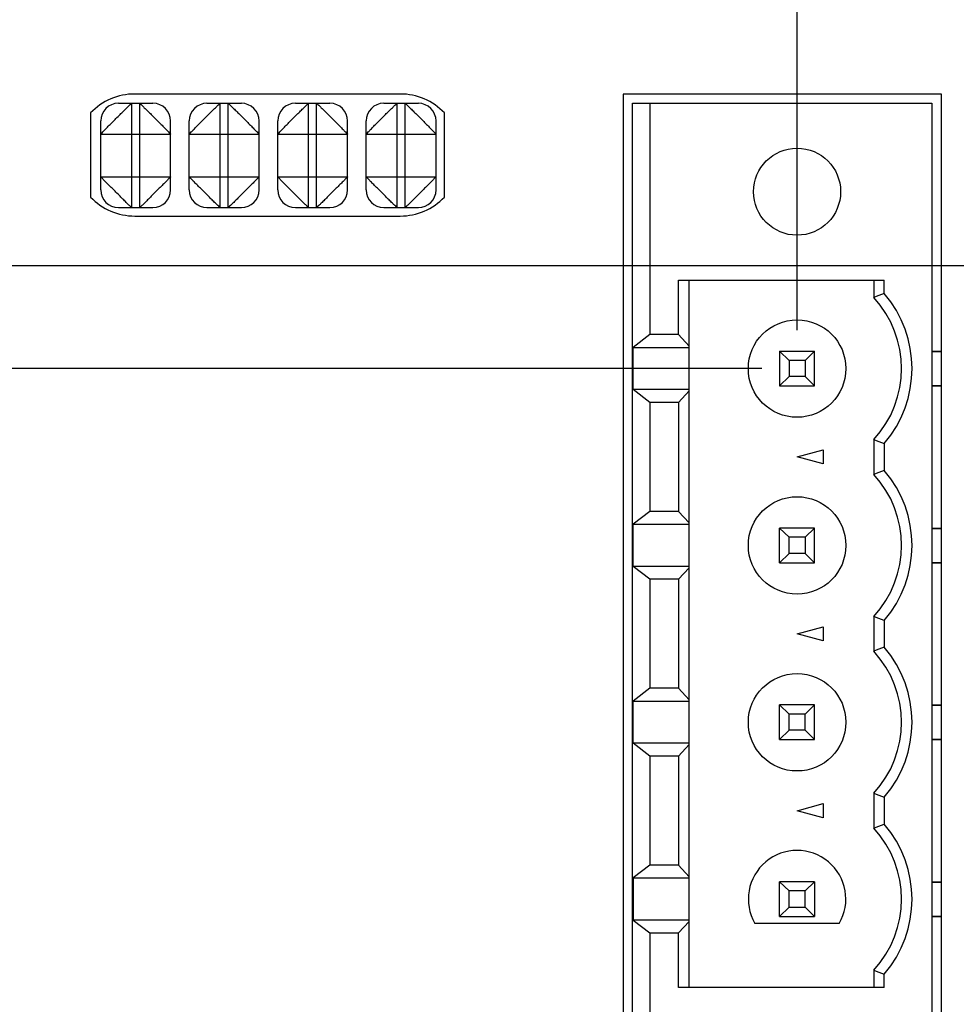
# Model space of a CAD drawing. Header units: inches. Extents: x 0 to 34, y 0 to 22.
# Tile 56 of 83: x 18.3 to 19.4, y 16.3 to 17.4. Entities that reach past the tile are written whole.
import ezdxf

# ---------------------------------------------------------------- set-up
doc = ezdxf.new("R2010")
doc.units = ezdxf.units.IN
doc.header["$LTSCALE"] = 1.87
doc.header["$MEASUREMENT"] = 0
doc.layers.get('0').update_dxf_attribs({"linetype": 'CONTINUOUS'})
doc.layers.add('DIMENSIONS', color=7, linetype='CONTINUOUS')
doc.styles.get("Standard").update_dxf_attribs({"font": 'txt', "width": 0.8})
doc.dimstyles.new('DIMSTYLE_1', dxfattribs={"dimtxt": 0.125, "dimasz": 0.18, "dimexe": 0.18, "dimexo": 0.0625, "dimgap": 0.09, "dimtad": 0, "dimtih": 1, "dimtoh": 1, "dimdec": 3, "dimzin": 4, "dimdsep": 46, "dimtxsty": 'STANDARD', "dimblk": '_FILLED', "dimblk1": '_FILLED', "dimblk2": '_FILLED', "dimcen": 0.09, "dimadec": 0, "dimazin": 0, "dimtp": 0.01, "dimtm": 0.01, "dimtfac": 1, "dimtdec": 3, "dimtofl": 0, "dimtmove": 0, "dimatfit": 3, "dimldrblk": '_FILLED', "dimfxl": 1, "dimtolj": 1, "dimtzin": 4, "dimarcsym": 0})

# ---------------------------------------------------------------- blocks, each defined once
blk = doc.blocks.new('_FILLED')
at = {"color": 0, "linetype": 'BYBLOCK'}
blk.add_solid([(0, 0), (-1, 0.1736), (-1, -0.1736)], dxfattribs=at)
blk = doc.blocks.new('*D17')
at = {"layer": 'DIMENSIONS', "color": 2, "linetype": 'CONTINUOUS'}
for p, q in [((16.18, 18.6771), (15.4451, 18.6771)), ((16.18, 17.462), (16.18, 18.6771)), ((16.9561, 17.8334), (16.055, 17.8334)), ((16.18, 17.8334), (16.18, 17.462)), ((16.18, 17.0905), (16.18, 17.462)), ((19.7315, 17.0905), (16.055, 17.0905))]:
    blk.add_line(p, q, dxfattribs=at)
at = {"layer": 'DIMENSIONS', "color": 2, "linetype": 'CONTINUOUS', "xscale": 0.18, "yscale": 0.18, "zscale": 0.18}
for p, rotation in [((16.18, 17.8334), 90), ((16.18, 17.0905), 270)]:
    blk.add_blockref('_FILLED', p, dxfattribs=dict(at, rotation=rotation))
at = {"layer": 'DIMENSIONS', "color": 2, "linetype": 'CONTINUOUS', "width": 0.8}
for s, p in [('.743', (14.1576, 18.6146)), ('[', (14.6826, 18.6146)), ('18.87', (14.7826, 18.6146)), (']', (15.2826, 18.6146))]:
    blk.add_text(s, height=0.125, dxfattribs=at).set_placement(p)
blk = doc.blocks.new('*D18')
at = {"layer": 'DIMENSIONS', "color": 2, "linetype": 'CONTINUOUS'}
for p, q in [((15.43, 18.2252), (15.1801, 18.2252)), ((15.43, 17.8334), (15.43, 18.2252)), ((16.954, 17.8334), (15.305, 17.8334)), ((19.1518, 16.9745), (15.305, 16.9745)), ((15.43, 16.9745), (15.43, 16.6145))]:
    blk.add_line(p, q, dxfattribs=at)
at = {"layer": 'DIMENSIONS', "color": 2, "linetype": 'CONTINUOUS', "xscale": 0.18, "yscale": 0.18, "zscale": 0.18}
for p, rotation in [((15.43, 17.8334), 270), ((15.43, 16.9745), 90)]:
    blk.add_blockref('_FILLED', p, dxfattribs=dict(at, rotation=rotation))
at = {"layer": 'DIMENSIONS', "color": 2, "linetype": 'CONTINUOUS', "width": 0.8}
for s, p in [('[', (14.4176, 18.1627)), (']', (15.0176, 18.1627)), ('.859', (13.8926, 18.1627)), ('21.82', (14.5176, 18.1627))]:
    blk.add_text(s, height=0.125, dxfattribs=at).set_placement(p)
blk = doc.blocks.new('*D19')
at = {"layer": 'DIMENSIONS', "color": 2, "linetype": 'CONTINUOUS'}
for p, q in [((16.992, 17.8631), (16.992, 18.7101)), ((19.1916, 17.0181), (19.1916, 18.7101)), ((16.992, 18.5851), (17.3985, 18.5851)), ((19.1916, 18.5851), (18.8485, 18.5851))]:
    blk.add_line(p, q, dxfattribs=at)
at = {"layer": 'DIMENSIONS', "color": 2, "linetype": 'CONTINUOUS', "xscale": 0.18, "yscale": 0.18, "zscale": 0.18, "rotation": 180}
blk.add_blockref('_FILLED', (16.992, 18.5851), dxfattribs=at)
at = {"layer": 'DIMENSIONS', "color": 2, "linetype": 'CONTINUOUS', "xscale": 0.18, "yscale": 0.18, "zscale": 0.18}
blk.add_blockref('_FILLED', (19.1916, 18.5851), dxfattribs=at)
at = {"layer": 'DIMENSIONS', "color": 2, "linetype": 'CONTINUOUS', "width": 0.8}
for s, p in [('[', (18.086, 18.5226)), (']', (18.686, 18.5226)), ('2.200', (17.461, 18.5226)), ('55.87', (18.186, 18.5226))]:
    blk.add_text(s, height=0.125, dxfattribs=at).set_placement(p)

msp = doc.modelspace()

# ---------------------------------------------------------------- linework, layer by layer
at = {"color": 7, "linetype": 'CONTINUOUS'}
for p, q in [((18.743, 17.285), (18.443, 17.285)), ((18.995, 17.285), (18.995, 16.065)), ((19.355, 17.285), (18.995, 17.285)), ((19.355, 16.065), (19.355, 17.285)), ((18.4245, 17.2745), (18.4635, 17.2745)), ((18.4395, 17.1565), (18.4395, 17.2745)), ((18.4485, 17.1565), (18.4485, 17.2745)), ((18.5245, 17.2745), (18.5635, 17.2745)), ((18.5395, 17.1565), (18.5395, 17.2745)), ((18.5485, 17.1565), (18.5485, 17.2745)), ((18.6245, 17.2745), (18.6635, 17.2745)), ((18.6395, 17.1565), (18.6395, 17.2745)), ((18.6485, 17.1565), (18.6485, 17.2745)), ((18.7245, 17.2745), (18.7635, 17.2745)), ((18.7395, 17.1565), (18.7395, 17.2745)), ((18.7485, 17.1565), (18.7485, 17.2745)), ((19.0054, 16.0745), (19.0054, 17.2745)), ((19.0054, 17.2745), (19.344, 17.2745)), ((19.0251, 17.2745), (19.0251, 17.0129)), ((19.344, 17.2745), (19.344, 16.0745)), ((18.393, 17.2636), (18.393, 17.1685)), ((18.793, 17.1685), (18.793, 17.2636)), ((18.4045, 17.1765), (18.4045, 17.2545)), ((18.4835, 17.1765), (18.4835, 17.2545)), ((18.5045, 17.1765), (18.5045, 17.2545)), ((18.5835, 17.1765), (18.5835, 17.2545)), ((18.6045, 17.1765), (18.6045, 17.2545)), ((18.6835, 17.1765), (18.6835, 17.2545)), ((18.7045, 17.1765), (18.7045, 17.2545)), ((18.7835, 17.1765), (18.7835, 17.2545)), ((18.4045, 17.2395), (18.4835, 17.2395)), ((18.5045, 17.2395), (18.5835, 17.2395)), ((18.6045, 17.2395), (18.6835, 17.2395)), ((18.7045, 17.2395), (18.7835, 17.2395)), ((18.4045, 17.1915), (18.4835, 17.1915)), ((18.5045, 17.1915), (18.5835, 17.1915)), ((18.6045, 17.1915), (18.6835, 17.1915)), ((18.7045, 17.1915), (18.7835, 17.1915)), ((18.4245, 17.1565), (18.4635, 17.1565)), ((18.5245, 17.1565), (18.5635, 17.1565)), ((18.6245, 17.1565), (18.6635, 17.1565)), ((18.7245, 17.1565), (18.7635, 17.1565)), ((18.443, 17.147), (18.743, 17.147)), ((19.0575, 17.0129), (19.0575, 17.0745)), ((19.0575, 17.0745), (19.29, 17.0745)), ((19.0698, 16.2745), (19.0698, 17.0745)), ((19.2782, 17.0745), (19.2782, 17.0548)), ((19.29, 17.0593), (19.29, 17.0745)), ((19.0251, 17.0129), (19.0064, 16.9984)), ((19.0575, 17.0129), (19.0251, 17.0129)), ((19.0698, 16.9999), (19.0575, 17.0129)), ((19.0064, 16.9507), (19.0064, 16.9984)), ((19.0064, 16.9984), (19.0698, 16.9984)), ((19.1719, 16.9942), (19.1719, 16.9549)), ((19.1825, 16.9837), (19.1719, 16.9942)), ((19.1719, 16.9942), (19.2113, 16.9942)), ((19.2007, 16.9837), (19.2113, 16.9942)), ((19.2113, 16.9549), (19.2113, 16.9942)), ((19.344, 16.9942), (19.355, 16.9942)), ((19.344, 16.9938), (19.355, 16.9938)), ((19.1825, 16.9837), (19.1825, 16.9654)), ((19.2007, 16.9837), (19.1825, 16.9837)), ((19.2007, 16.9837), (19.2007, 16.9654)), ((19.1825, 16.9654), (19.1719, 16.9549)), ((19.2007, 16.9654), (19.1825, 16.9654)), ((19.2113, 16.9549), (19.2007, 16.9654)), ((19.0251, 16.9362), (19.0064, 16.9507)), ((19.0698, 16.9507), (19.0064, 16.9507)), ((19.0575, 16.9362), (19.0698, 16.9492)), ((19.1719, 16.9549), (19.2113, 16.9549)), ((19.344, 16.9553), (19.355, 16.9553)), ((19.344, 16.9549), (19.355, 16.9549)), ((19.0251, 16.9362), (19.0251, 16.8129)), ((19.0575, 16.9362), (19.0251, 16.9362)), ((19.0575, 16.9362), (19.0575, 16.8129)), ((19.2782, 16.8942), (19.2782, 16.8548)), ((19.1916, 16.8745), (19.2211, 16.8825)), ((19.2211, 16.8825), (19.2211, 16.8666)), ((19.29, 16.8897), (19.29, 16.8593)), ((19.2211, 16.8666), (19.1916, 16.8745)), ((19.0251, 16.8129), (19.0064, 16.7984)), ((19.0575, 16.8129), (19.0251, 16.8129)), ((19.0698, 16.7999), (19.0575, 16.8129)), ((19.0064, 16.7507), (19.0064, 16.7984)), ((19.0064, 16.7984), (19.0698, 16.7984)), ((19.1719, 16.7549), (19.1719, 16.7942)), ((19.1719, 16.7942), (19.1825, 16.7837)), ((19.2113, 16.7942), (19.1719, 16.7942)), ((19.2113, 16.7942), (19.2007, 16.7837)), ((19.2113, 16.7549), (19.2113, 16.7942)), ((19.344, 16.7942), (19.355, 16.7942)), ((19.344, 16.7938), (19.355, 16.7938)), ((19.1825, 16.7654), (19.1825, 16.7837)), ((19.2007, 16.7837), (19.1825, 16.7837)), ((19.2007, 16.7837), (19.2007, 16.7654)), ((19.1825, 16.7654), (19.1719, 16.7549)), ((19.2007, 16.7654), (19.1825, 16.7654)), ((19.2113, 16.7549), (19.2007, 16.7654)), ((19.0251, 16.7362), (19.0064, 16.7507)), ((19.0698, 16.7507), (19.0064, 16.7507)), ((19.0575, 16.7362), (19.0698, 16.7492)), ((19.1719, 16.7549), (19.2113, 16.7549)), ((19.344, 16.7553), (19.355, 16.7553)), ((19.344, 16.7549), (19.355, 16.7549)), ((19.0251, 16.7362), (19.0251, 16.6129)), ((19.0575, 16.7362), (19.0251, 16.7362)), ((19.0575, 16.7362), (19.0575, 16.6129)), ((19.2782, 16.6942), (19.2782, 16.6548)), ((19.1916, 16.6745), (19.2211, 16.6825)), ((19.2211, 16.6825), (19.2211, 16.6666)), ((19.29, 16.6897), (19.29, 16.6593)), ((19.2211, 16.6666), (19.1916, 16.6745)), ((19.0251, 16.6129), (19.0064, 16.5984)), ((19.0575, 16.6129), (19.0251, 16.6129)), ((19.0698, 16.5999), (19.0575, 16.6129)), ((19.0064, 16.5507), (19.0064, 16.5984)), ((19.0064, 16.5984), (19.0698, 16.5984)), ((19.1719, 16.5549), (19.1719, 16.5942)), ((19.1719, 16.5942), (19.1825, 16.5837)), ((19.2113, 16.5942), (19.1719, 16.5942)), ((19.2113, 16.5942), (19.2007, 16.5837)), ((19.2113, 16.5549), (19.2113, 16.5942)), ((19.344, 16.5942), (19.355, 16.5942)), ((19.344, 16.5938), (19.355, 16.5938)), ((19.1825, 16.5654), (19.1825, 16.5837)), ((19.2007, 16.5837), (19.1825, 16.5837)), ((19.2007, 16.5654), (19.2007, 16.5837)), ((19.1825, 16.5654), (19.1719, 16.5549)), ((19.2007, 16.5654), (19.1825, 16.5654)), ((19.2113, 16.5549), (19.2007, 16.5654)), ((19.0251, 16.5362), (19.0064, 16.5507)), ((19.0698, 16.5507), (19.0064, 16.5507)), ((19.0575, 16.5362), (19.0698, 16.5492)), ((19.1719, 16.5549), (19.2113, 16.5549)), ((19.344, 16.5553), (19.355, 16.5553)), ((19.344, 16.5549), (19.355, 16.5549)), ((19.0251, 16.5362), (19.0251, 16.4129)), ((19.0575, 16.5362), (19.0251, 16.5362)), ((19.0575, 16.5362), (19.0575, 16.4129)), ((19.2782, 16.4942), (19.2782, 16.4548)), ((19.1916, 16.4745), (19.2211, 16.4825)), ((19.2211, 16.4825), (19.2211, 16.4666)), ((19.29, 16.4897), (19.29, 16.4593)), ((19.2211, 16.4666), (19.1916, 16.4745)), ((19.0251, 16.4129), (19.0064, 16.3984)), ((19.0575, 16.4129), (19.0251, 16.4129)), ((19.0698, 16.3999), (19.0575, 16.4129)), ((19.0064, 16.3984), (19.0064, 16.3507)), ((19.0064, 16.3984), (19.0698, 16.3984)), ((19.1719, 16.3549), (19.1719, 16.3942)), ((19.1719, 16.3942), (19.1825, 16.3837)), ((19.2113, 16.3942), (19.1719, 16.3942)), ((19.2113, 16.3942), (19.2007, 16.3837)), ((19.2113, 16.3942), (19.2113, 16.3549)), ((19.344, 16.3942), (19.355, 16.3942)), ((19.344, 16.3938), (19.355, 16.3938)), ((19.1825, 16.3654), (19.1825, 16.3837)), ((19.2007, 16.3837), (19.1825, 16.3837)), ((19.2007, 16.3654), (19.2007, 16.3837)), ((19.1825, 16.3654), (19.1719, 16.3549)), ((19.1825, 16.3654), (19.2007, 16.3654)), ((19.2113, 16.3549), (19.2007, 16.3654)), ((19.0064, 16.3507), (19.0251, 16.3362)), ((19.0698, 16.3507), (19.0064, 16.3507)), ((19.0575, 16.3362), (19.0698, 16.3492)), ((19.2393, 16.347), (19.1439, 16.347)), ((19.1719, 16.3549), (19.2113, 16.3549)), ((19.344, 16.3553), (19.355, 16.3553)), ((19.344, 16.3549), (19.355, 16.3549)), ((19.0251, 16.3362), (19.0251, 16.0745)), ((19.0251, 16.3362), (19.0575, 16.3362)), ((19.0575, 16.2745), (19.0575, 16.3362)), ((19.2782, 16.2942), (19.2782, 16.2745)), ((19.29, 16.2745), (19.29, 16.2897)), ((19.29, 16.2745), (19.0575, 16.2745))]:
    msp.add_line(p, q, dxfattribs=at)
for centre, radius in [((19.1916, 17.1745), 0.0492), ((19.1916, 16.9745), 0.0551), ((19.1916, 16.7745), 0.0551), ((19.1916, 16.5745), 0.0551)]:
    msp.add_circle(centre, radius, dxfattribs=at)
for centre, radius, start, end in [((18.443, 17.216), 0.069, 90, 136.4387), ((18.743, 17.216), 0.069, 43.5613, 90), ((18.4245, 17.2545), 0.02, 90, 180), ((18.4635, 17.2545), 0.02, 0, 90), ((18.5245, 17.2545), 0.02, 90, 180), ((18.5635, 17.2545), 0.02, 0, 90), ((18.6245, 17.2545), 0.02, 90, 180), ((18.6635, 17.2545), 0.02, 0, 90), ((18.7245, 17.2545), 0.02, 90, 180), ((18.7635, 17.2545), 0.02, 0, 90), ((18.4245, 17.1765), 0.02, 180, 270), ((18.4635, 17.1765), 0.02, 270, 360), ((18.5245, 17.1765), 0.02, 180, 270), ((18.5635, 17.1765), 0.02, 270, 360), ((18.6245, 17.1765), 0.02, 180, 270), ((18.6635, 17.1765), 0.02, 270, 360), ((18.7245, 17.1765), 0.02, 180, 270), ((18.7635, 17.1765), 0.02, 270, 360), ((18.443, 17.216), 0.069, 223.5613, 270), ((18.743, 17.216), 0.069, 270, 316.4387), ((19.1916, 16.9745), 0.1299, 319.2509, 40.7491), ((19.1916, 16.9745), 0.1181, 317.1666, 42.8334), ((19.1916, 16.7745), 0.1299, 319.2509, 40.7491), ((19.1916, 16.7745), 0.1181, 317.1666, 42.8334), ((19.1916, 16.5745), 0.1299, 319.2509, 40.7491), ((19.1916, 16.5745), 0.1181, 317.1666, 42.8334), ((19.1916, 16.3745), 0.1299, 319.2509, 40.7491), ((19.1916, 16.3745), 0.1181, 317.1666, 42.8334), ((19.1916, 16.3745), 0.0551, 330, 210)]:
    msp.add_arc(centre, radius, start, end, dxfattribs=at)
for points, knots in [([(18.4045, 17.2395), (18.4045, 17.2398), (18.4056, 17.2406), (18.407, 17.2424), (18.4098, 17.2451), (18.4132, 17.2488), (18.4174, 17.2528), (18.4217, 17.2573), (18.4262, 17.2616), (18.4302, 17.2658), (18.4339, 17.2691), (18.4366, 17.272), (18.4384, 17.2734), (18.4392, 17.2745), (18.4395, 17.2745)], [0, 0, 0, 0, 0.01859, 0.068853, 0.148415, 0.252076, 0.371479, 0.500008, 0.628529, 0.748031, 0.85153, 0.931095, 0.981631, 1, 1, 1, 1]), ([(18.4485, 17.2745), (18.4488, 17.2745), (18.4495, 17.2734), (18.4513, 17.272), (18.454, 17.2691), (18.4577, 17.2658), (18.4617, 17.2616), (18.4662, 17.2573), (18.4705, 17.2528), (18.4747, 17.2488), (18.4781, 17.2451), (18.481, 17.2424), (18.4823, 17.2406), (18.4835, 17.2398), (18.4835, 17.2395)], [0, 0, 0, 0, 0.01859, 0.068853, 0.148415, 0.252076, 0.371479, 0.500008, 0.628529, 0.748031, 0.85153, 0.931095, 0.981631, 1, 1, 1, 1]), ([(18.5045, 17.2395), (18.5045, 17.2398), (18.5056, 17.2406), (18.507, 17.2424), (18.5098, 17.2451), (18.5132, 17.2488), (18.5174, 17.2528), (18.5217, 17.2573), (18.5262, 17.2616), (18.5302, 17.2658), (18.5339, 17.2691), (18.5366, 17.272), (18.5384, 17.2734), (18.5391, 17.2745), (18.5395, 17.2745)], [0, 0, 0, 0, 0.018369, 0.068905, 0.14847, 0.251969, 0.371471, 0.499992, 0.628521, 0.747924, 0.851585, 0.931147, 0.98141, 1, 1, 1, 1]), ([(18.5485, 17.2745), (18.5488, 17.2745), (18.5495, 17.2734), (18.5513, 17.272), (18.554, 17.2691), (18.5577, 17.2658), (18.5617, 17.2616), (18.5662, 17.2573), (18.5705, 17.2528), (18.5747, 17.2488), (18.5781, 17.2451), (18.581, 17.2424), (18.5823, 17.2406), (18.5835, 17.2398), (18.5835, 17.2395)], [0, 0, 0, 0, 0.01859, 0.068853, 0.148415, 0.252076, 0.371479, 0.500008, 0.628529, 0.748031, 0.85153, 0.931095, 0.981631, 1, 1, 1, 1]), ([(18.6045, 17.2395), (18.6045, 17.2398), (18.6056, 17.2406), (18.607, 17.2424), (18.6098, 17.2451), (18.6132, 17.2488), (18.6174, 17.2528), (18.6217, 17.2573), (18.6262, 17.2616), (18.6302, 17.2658), (18.6339, 17.2691), (18.6366, 17.272), (18.6384, 17.2734), (18.6391, 17.2745), (18.6395, 17.2745)], [0, 0, 0, 0, 0.018369, 0.068905, 0.14847, 0.251969, 0.371471, 0.499992, 0.628521, 0.747924, 0.851585, 0.931147, 0.98141, 1, 1, 1, 1]), ([(18.6485, 17.2745), (18.6488, 17.2745), (18.6495, 17.2734), (18.6514, 17.272), (18.6541, 17.2691), (18.6577, 17.2658), (18.6617, 17.2616), (18.6662, 17.2573), (18.6705, 17.2528), (18.6747, 17.2488), (18.6781, 17.2451), (18.6809, 17.2424), (18.6823, 17.2406), (18.6835, 17.2398), (18.6835, 17.2395)], [0, 0, 0, 0, 0.018369, 0.068905, 0.14847, 0.251969, 0.371471, 0.499992, 0.628521, 0.747924, 0.851585, 0.931147, 0.98141, 1, 1, 1, 1]), ([(18.7045, 17.2395), (18.7045, 17.2398), (18.7056, 17.2406), (18.707, 17.2424), (18.7098, 17.2451), (18.7132, 17.2488), (18.7174, 17.2528), (18.7217, 17.2573), (18.7262, 17.2616), (18.7302, 17.2658), (18.7339, 17.2691), (18.7366, 17.272), (18.7384, 17.2734), (18.7391, 17.2745), (18.7395, 17.2745)], [0, 0, 0, 0, 0.018369, 0.068905, 0.14847, 0.251969, 0.371471, 0.499992, 0.628521, 0.747924, 0.851585, 0.931147, 0.98141, 1, 1, 1, 1]), ([(18.7485, 17.2745), (18.7488, 17.2745), (18.7495, 17.2734), (18.7513, 17.272), (18.754, 17.2691), (18.7577, 17.2658), (18.7617, 17.2616), (18.7662, 17.2573), (18.7705, 17.2528), (18.7747, 17.2488), (18.7781, 17.2451), (18.781, 17.2424), (18.7823, 17.2406), (18.7835, 17.2398), (18.7835, 17.2395)], [0, 0, 0, 0, 0.01859, 0.068853, 0.148415, 0.252076, 0.371479, 0.500008, 0.628529, 0.748031, 0.85153, 0.931095, 0.981631, 1, 1, 1, 1]), ([(18.4395, 17.1565), (18.4392, 17.1565), (18.4384, 17.1577), (18.4366, 17.159), (18.4339, 17.1619), (18.4302, 17.1653), (18.4262, 17.1695), (18.4217, 17.1738), (18.4174, 17.1783), (18.4132, 17.1823), (18.4098, 17.1859), (18.407, 17.1887), (18.4056, 17.1905), (18.4045, 17.1912), (18.4045, 17.1915)], [0, 0, 0, 0, 0.018369, 0.068905, 0.14847, 0.251969, 0.371471, 0.499992, 0.628521, 0.747924, 0.851585, 0.931147, 0.98141, 1, 1, 1, 1]), ([(18.4835, 17.1915), (18.4835, 17.1912), (18.4823, 17.1905), (18.4809, 17.1887), (18.4781, 17.1859), (18.4747, 17.1823), (18.4705, 17.1783), (18.4662, 17.1738), (18.4617, 17.1695), (18.4577, 17.1653), (18.4541, 17.1619), (18.4514, 17.159), (18.4495, 17.1577), (18.4488, 17.1565), (18.4485, 17.1565)], [0, 0, 0, 0, 0.01859, 0.068853, 0.148415, 0.252076, 0.371479, 0.500008, 0.628529, 0.748031, 0.85153, 0.931095, 0.981631, 1, 1, 1, 1]), ([(18.5395, 17.1565), (18.5391, 17.1565), (18.5384, 17.1577), (18.5366, 17.1591), (18.5339, 17.1619), (18.5302, 17.1653), (18.5262, 17.1695), (18.5217, 17.1738), (18.5174, 17.1783), (18.5132, 17.1823), (18.5098, 17.1859), (18.507, 17.1886), (18.5056, 17.1905), (18.5045, 17.1912), (18.5045, 17.1915)], [0, 0, 0, 0, 0.01859, 0.068853, 0.148415, 0.252076, 0.371479, 0.500008, 0.628529, 0.748031, 0.85153, 0.931095, 0.981631, 1, 1, 1, 1]), ([(18.5835, 17.1915), (18.5835, 17.1912), (18.5823, 17.1905), (18.5809, 17.1887), (18.5781, 17.1859), (18.5747, 17.1823), (18.5705, 17.1783), (18.5662, 17.1738), (18.5617, 17.1695), (18.5577, 17.1653), (18.5541, 17.1619), (18.5514, 17.159), (18.5495, 17.1577), (18.5488, 17.1565), (18.5485, 17.1565)], [0, 0, 0, 0, 0.01859, 0.068853, 0.148415, 0.252076, 0.371479, 0.500008, 0.628529, 0.748031, 0.85153, 0.931095, 0.981631, 1, 1, 1, 1]), ([(18.6395, 17.1565), (18.6391, 17.1565), (18.6384, 17.1577), (18.6366, 17.1591), (18.6339, 17.1619), (18.6302, 17.1653), (18.6262, 17.1695), (18.6217, 17.1738), (18.6174, 17.1783), (18.6132, 17.1823), (18.6098, 17.1859), (18.607, 17.1886), (18.6056, 17.1905), (18.6045, 17.1912), (18.6045, 17.1915)], [0, 0, 0, 0, 0.01859, 0.068853, 0.148415, 0.252076, 0.371479, 0.500008, 0.628529, 0.748031, 0.85153, 0.931095, 0.981631, 1, 1, 1, 1]), ([(18.6835, 17.1915), (18.6835, 17.1912), (18.6823, 17.1905), (18.681, 17.1886), (18.6781, 17.1859), (18.6747, 17.1823), (18.6705, 17.1783), (18.6662, 17.1738), (18.6617, 17.1695), (18.6577, 17.1653), (18.654, 17.1619), (18.6513, 17.1591), (18.6495, 17.1577), (18.6488, 17.1565), (18.6485, 17.1565)], [0, 0, 0, 0, 0.018369, 0.068905, 0.14847, 0.251969, 0.371471, 0.499992, 0.628521, 0.747924, 0.851585, 0.931147, 0.98141, 1, 1, 1, 1]), ([(18.7395, 17.1565), (18.7391, 17.1565), (18.7384, 17.1577), (18.7366, 17.1591), (18.7339, 17.1619), (18.7302, 17.1653), (18.7262, 17.1695), (18.7217, 17.1738), (18.7174, 17.1783), (18.7132, 17.1823), (18.7098, 17.1859), (18.707, 17.1886), (18.7056, 17.1905), (18.7045, 17.1912), (18.7045, 17.1915)], [0, 0, 0, 0, 0.01859, 0.068853, 0.148415, 0.252076, 0.371479, 0.500008, 0.628529, 0.748031, 0.85153, 0.931095, 0.981631, 1, 1, 1, 1]), ([(18.7835, 17.1915), (18.7835, 17.1912), (18.7823, 17.1905), (18.7809, 17.1887), (18.7781, 17.1859), (18.7747, 17.1823), (18.7705, 17.1783), (18.7662, 17.1738), (18.7617, 17.1695), (18.7577, 17.1653), (18.7541, 17.1619), (18.7514, 17.159), (18.7495, 17.1577), (18.7488, 17.1565), (18.7485, 17.1565)], [0, 0, 0, 0, 0.01859, 0.068853, 0.148415, 0.252076, 0.371479, 0.500008, 0.628529, 0.748031, 0.85153, 0.931095, 0.981631, 1, 1, 1, 1]), ([(19.29, 17.0593), (19.2887, 17.0588), (19.286, 17.0578), (19.2821, 17.0563), (19.2795, 17.0553), (19.2782, 17.0548)], [0, 0, 0, 0, 0.341459, 0.674767, 1, 1, 1, 1]), ([(19.2782, 16.8942), (19.2795, 16.8937), (19.2821, 16.8927), (19.286, 16.8912), (19.2887, 16.8902), (19.29, 16.8897)], [0, 0, 0, 0, 0.325031, 0.658336, 1, 1, 1, 1]), ([(19.29, 16.8593), (19.2887, 16.8588), (19.286, 16.8578), (19.2821, 16.8563), (19.2795, 16.8553), (19.2782, 16.8548)], [0, 0, 0, 0, 0.341459, 0.674767, 1, 1, 1, 1]), ([(19.29, 16.6897), (19.2887, 16.6902), (19.286, 16.6912), (19.2821, 16.6927), (19.2795, 16.6937), (19.2782, 16.6942)], [0, 0, 0, 0, 0.341459, 0.674767, 1, 1, 1, 1]), ([(19.29, 16.6593), (19.2887, 16.6588), (19.286, 16.6578), (19.2821, 16.6563), (19.2795, 16.6553), (19.2782, 16.6548)], [0, 0, 0, 0, 0.341459, 0.674767, 1, 1, 1, 1]), ([(19.2782, 16.4942), (19.2795, 16.4937), (19.2821, 16.4927), (19.286, 16.4912), (19.2887, 16.4902), (19.29, 16.4897)], [0, 0, 0, 0, 0.325031, 0.658336, 1, 1, 1, 1]), ([(19.2782, 16.4548), (19.2795, 16.4553), (19.2821, 16.4563), (19.286, 16.4578), (19.2887, 16.4588), (19.29, 16.4593)], [0, 0, 0, 0, 0.325031, 0.658336, 1, 1, 1, 1]), ([(19.2782, 16.2942), (19.2795, 16.2937), (19.2821, 16.2927), (19.286, 16.2912), (19.2887, 16.2902), (19.29, 16.2897)], [0, 0, 0, 0, 0.325031, 0.658336, 1, 1, 1, 1])]:
    msp.add_open_spline(points, degree=3, knots=knots, dxfattribs=at)

# ---------------------------------------------------------------- dimensions: what is measured, and where the dimension line sits
at = {"layer": 'DIMENSIONS', "color": 2, "linetype": 'CONTINUOUS'}
for base, p1, p2, picture, middle in [((16.18, 17.0905), (16.9561, 17.8334), (19.7315, 17.0905), '*D17', (14.7701, 18.6771)), ((15.43, 16.9745), (16.954, 17.8334), (19.1518, 16.9745), '*D18', (14.5051, 18.2252))]:
    dim = msp.add_linear_dim(base=base, p1=p1, p2=p2, angle=270, dimstyle='DIMSTYLE_1', dxfattribs=at)
    dim.commit()
    dim.dimension.update_dxf_attribs({"geometry": picture, "text_midpoint": middle, "dimtype": 160})
dim = msp.add_linear_dim(base=(19.1916, 18.5851), p1=(16.992, 17.8631), p2=(19.1916, 17.0181), dimstyle='DIMSTYLE_1', dxfattribs=at)
dim.commit()
dim.dimension.update_dxf_attribs({"geometry": '*D19', "text_midpoint": (18.1235, 18.5851), "dimtype": 160})

doc.saveas('drawing.dxf')
